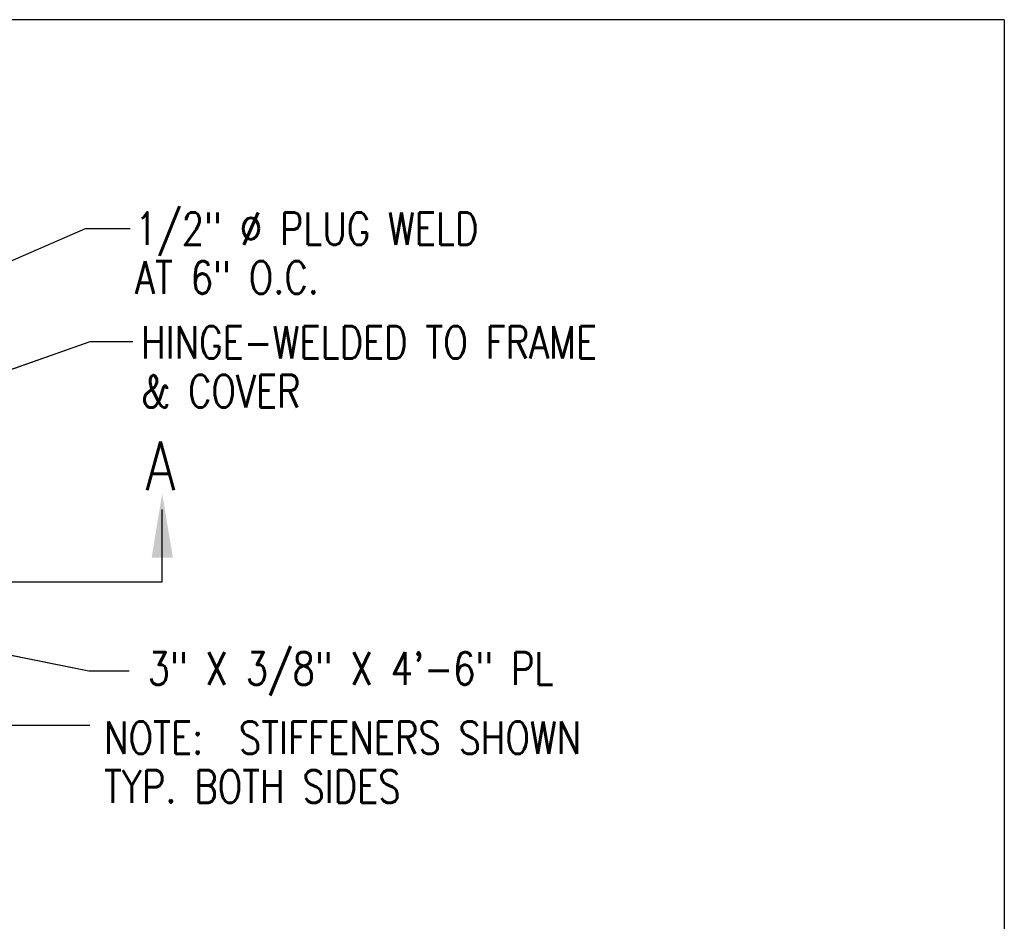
# Model space of a CAD drawing. Extents: x 0 to 7.6, y 0 to 9.85.
# Tile 39 of 39: x 4.58 to 7.6, y 7.08 to 9.85. Entities that reach past the tile are written whole.
import ezdxf

# ---------------------------------------------------------------- set-up
doc = ezdxf.new("R2010")
doc.units = 0
doc.header["$MEASUREMENT"] = 0
doc.layers.add('E-DETL', color=2, linetype='CONTINUOUS')
doc.layers.add('E-DETL-TEXT', color=3, linetype='CONTINUOUS')
doc.styles.add('ROMANS', font='ROMANS.SHX', dxfattribs={"width": 0.8})

msp = doc.modelspace()

# ---------------------------------------------------------------- linework, layer by layer
at = {"layer": 'E-DETL'}
for q in [(0, 9.8484), (7.6036, 0)]:
    msp.add_line((7.6036, 9.8484), q, dxfattribs=at)
at = {"layer": 'E-DETL-TEXT'}
for p, q in [((4.3221, 9.0085), (4.7778, 9.2062)), ((4.5027, 9.0869), (4.7778, 9.2062)), ((4.7778, 9.2062), (4.9152, 9.2062)), ((4.3133, 8.6905), (4.7923, 8.8585)), ((4.4991, 8.7556), (4.7923, 8.8585)), ((4.7923, 8.8585), (4.9238, 8.8585)), ((5.0139, 8.1194), (5.0139, 8.3428)), ((1.4061, 8.1194), (5.0139, 8.1194)), ((4.3417, 7.9364), (4.7886, 7.8457)), ((4.5347, 7.8973), (4.7886, 7.8457)), ((4.7886, 7.8457), (4.9118, 7.8457)), ((4.1172, 7.6792), (4.7911, 7.6792))]:
    msp.add_line(p, q, dxfattribs=at)
msp.add_solid([(4.9811, 8.194), (5.0467, 8.194), (5.0139, 8.3909)], dxfattribs=at)

# ---------------------------------------------------------------- texts
at = {"layer": 'E-DETL-TEXT', "style": 'ROMANS', "width": 0.8}
for s, height, p in [('1/2" %%C PLUG WELD', 0.1, (4.9301, 9.1559)), ('AT 6" O.C.', 0.1, (4.9301, 9.0059)), ('HINGE-WELDED TO FRAME', 0.1, (4.9491, 8.8063)), ('& COVER', 0.1, (4.9491, 8.6563)), ('A', 0.15, (4.9624, 8.4019)), ('3" X 3/8" X 4\'-6" PL', 0.1, (4.9691, 7.8032)), ('NOTE:  STIFFENERS SHOWN', 0.1, (4.8349, 7.5908)), ('TYP. BOTH SIDES', 0.1, (4.8349, 7.4408))]:
    msp.add_text(s, height=height, dxfattribs=at).set_placement(p)

doc.saveas('drawing.dxf')
